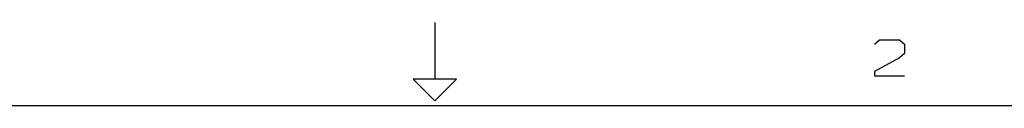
# Model space of a CAD drawing. Extents: x 0 to 1186, y 36 to 805.
# Tile 11 of 12: x 463 to 773, y 776 to 802. Entities that reach past the tile are written whole.
import ezdxf

# ---------------------------------------------------------------- set-up
doc = ezdxf.new("R2010")
doc.units = 0
doc.layers.add('1', color=1, linetype='CONTINUOUS')

msp = doc.modelspace()

# ---------------------------------------------------------------- linework, layer by layer
at = {"layer": '1'}
for p, q in [((593.45, 802.18), (593.45, 784.33)), ((732.13, 795.38), (733.68, 796.8)), ((733.68, 796.8), (739.95, 796.8)), ((739.95, 796.8), (741.53, 795.38)), ((741.53, 795.38), (741.53, 792.5)), ((741.53, 792.5), (739.95, 791.08)), ((739.95, 791.08), (732.13, 786.8)), ((732.13, 786.8), (732.13, 785.38)), ((600.33, 784.33), (586.6, 784.33)), ((586.6, 784.33), (593.45, 777.48)), ((593.45, 777.48), (600.33, 784.33)), ((732.13, 785.38), (741.53, 785.38)), ((26.5, 776.1), (1160.43, 776.1))]:
    msp.add_line(p, q, dxfattribs=at)

doc.saveas('drawing.dxf')
